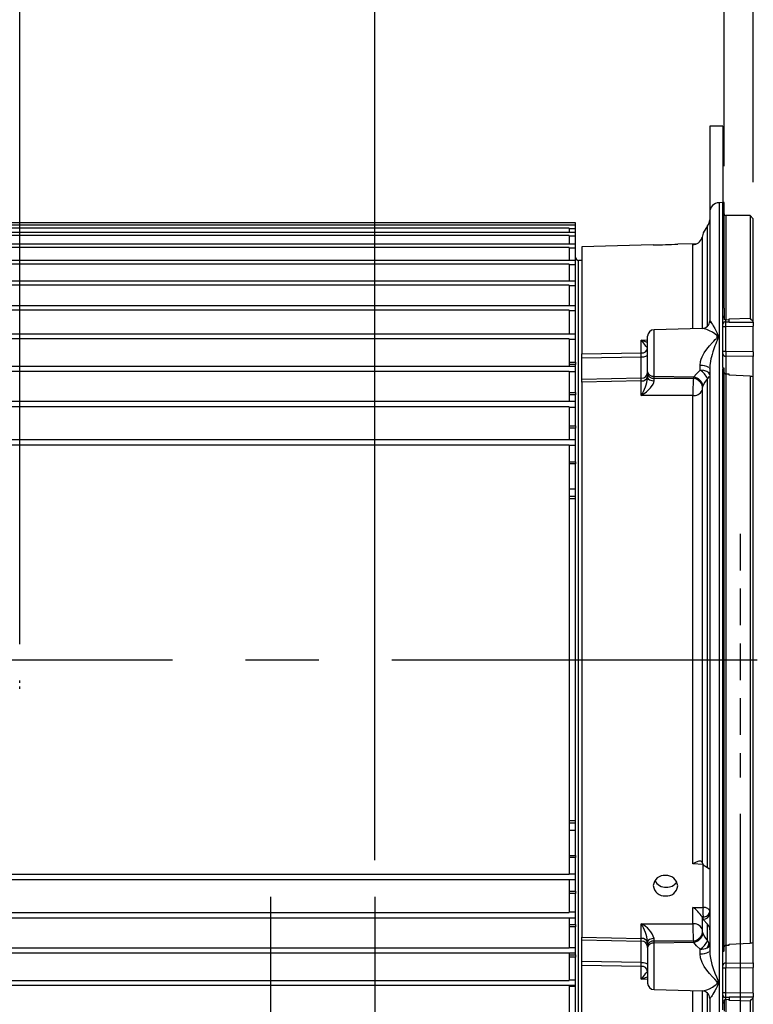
# Model space of a CAD drawing. Header units: inches. Extents: x 0 to 77, y 0 to 59.5.
# Tile 5 of 21: x 18.6 to 25.6, y 17.5 to 27. Entities that reach past the tile are written whole.
import ezdxf

# ---------------------------------------------------------------- set-up
doc = ezdxf.new("R2010")
doc.units = ezdxf.units.IN
doc.header["$LTSCALE"] = 7
doc.header["$MEASUREMENT"] = 0
doc.linetypes.add('CENTERX2', pattern=[0.8, 0.5, -0.1, 0.1, -0.1])
doc.linetypes.add('HIDDEN', pattern=[0.075, 0.05, -0.025])
doc.layers.add('CENTER', color=40, linetype='CENTERX2')
doc.layers.add('HIDDEN', color=102, linetype='HIDDEN')
doc.layers.add('DIMENSIONS', color=140, linetype='Continuous', lineweight=25)
doc.styles.add('SLDTEXTSTYLE0', font='TXT', dxfattribs={"width": 0.7})
doc.dimstyles.new('SLDDIMSTYLE1', dxfattribs={"dimtxt": 0.518519, "dimasz": 0.91, "dimexe": 0, "dimexo": 0.0625, "dimgap": 0.12963, "dimtad": 0, "dimtih": 1, "dimtoh": 1, "dimrnd": 1e-09, "dimdsep": 46, "dimtxsty": 'SLDTEXTSTYLE0', "dimsah": 1, "dimcen": 0.09, "dimadec": 0, "dimazin": 2, "dimtfac": 1, "dimtmove": 0, "dimatfit": 0, "dimfxl": 0, "dimfrac": 2, "dimtolj": 1, "dimtzin": 12, "dimarcsym": 0})
doc.dimstyles.new('SLDDIMSTYLE11', dxfattribs={"dimtxt": 0.518519, "dimasz": 0.91, "dimexe": 0, "dimexo": 0.0625, "dimgap": 0.12963, "dimtad": 0, "dimtih": 1, "dimtoh": 1, "dimrnd": 1e-09, "dimzin": 4, "dimdsep": 46, "dimtxsty": 'SLDTEXTSTYLE0', "dimsah": 1, "dimcen": 0.09, "dimadec": 0, "dimazin": 1, "dimtfac": 1, "dimtmove": 0, "dimatfit": 0, "dimfxl": 0, "dimfrac": 2, "dimtolj": 1, "dimtzin": 12, "dimarcsym": 0})
doc.dimstyles.new('SLDDIMSTYLE2', dxfattribs={"dimtxt": 0.518519, "dimasz": 0.91, "dimexe": 0, "dimexo": 0.0625, "dimgap": 0.12963, "dimtad": 0, "dimtih": 1, "dimtoh": 1, "dimrnd": 1e-09, "dimzin": 12, "dimdsep": 46, "dimtxsty": 'SLDTEXTSTYLE0', "dimsah": 1, "dimcen": 0.09, "dimadec": 0, "dimazin": 3, "dimtfac": 1, "dimtofl": 0, "dimtmove": 0, "dimatfit": 3, "dimfxl": 0, "dimfrac": 2, "dimtolj": 1, "dimtzin": 12, "dimarcsym": 0})
doc.dimstyles.new('SLDDIMSTYLE4', dxfattribs={"dimtxt": 0.518519, "dimasz": 0.91, "dimexe": 0, "dimexo": 0.0625, "dimgap": 0.12963, "dimtad": 0, "dimtih": 1, "dimtoh": 1, "dimrnd": 1e-09, "dimzin": 4, "dimdsep": 46, "dimtxsty": 'SLDTEXTSTYLE0', "dimsah": 1, "dimcen": 0.09, "dimadec": 0, "dimazin": 1, "dimtfac": 1, "dimtofl": 0, "dimtmove": 0, "dimatfit": 3, "dimfxl": 0, "dimfrac": 2, "dimtolj": 1, "dimtzin": 12, "dimarcsym": 0})
doc.dimstyles.new('SLDDIMSTYLE5', dxfattribs={"dimtxt": 0.518519, "dimasz": 0.91, "dimexe": 0, "dimexo": 0.0625, "dimgap": 0.12963, "dimtad": 0, "dimtih": 1, "dimtoh": 1, "dimrnd": 1e-09, "dimzin": 12, "dimdsep": 46, "dimtxsty": 'SLDTEXTSTYLE0', "dimsah": 1, "dimcen": 0.09, "dimadec": 0, "dimazin": 3, "dimtfac": 1, "dimtmove": 0, "dimatfit": 0, "dimfxl": 0, "dimfrac": 2, "dimtolj": 1, "dimtzin": 12, "dimarcsym": 0})

# ---------------------------------------------------------------- blocks, each defined once
blk = doc.blocks.new('_D_20')
at = {"layer": 'DIMENSIONS'}
for p, q in [((25.517, 19.3691), (25.517, 10.806)), ((22.017, 14.3507), (22.017, 10.806)), ((22.017, 11.681), (20.267, 11.681)), ((23.4231, 11.68), (23.2489, 11.68)), ((23.2489, 11.68), (23.2489, 10.8554)), ((24.9643, 11.68), (25.1385, 11.68)), ((25.1385, 11.68), (25.1385, 10.8554)), ((25.517, 11.681), (27.267, 11.681)), ((23.2489, 10.8554), (23.4231, 10.8554)), ((25.1385, 10.8554), (24.9643, 10.8554))]:
    blk.add_line(p, q, dxfattribs=at)
for points in [[(22.017, 11.681), (21.107, 11.821), (21.107, 11.541)], [(25.517, 11.681), (26.427, 11.541), (26.427, 11.821)]]:
    blk.add_solid(points, dxfattribs=at)
at = {"layer": 'DIMENSIONS', "char_height": 0.51852, "attachment_point": 1, "style": 'SLDTEXTSTYLE0'}
for s, insert in [('3.50', (23.4231, 12.4645)), ('88.9', (23.4231, 11.5238))]:
    blk.add_mtext(s, dxfattribs=dict(at, insert=insert))
blk = doc.blocks.new('_D_21')
at = {"layer": 'DIMENSIONS'}
for p, q in [((16.49, 24.5953), (16.49, 29.2849)), ((22.017, 18.9257), (22.017, 29.2849)), ((16.49, 28.4099), (18.198, 28.4099)), ((18.901, 28.4088), (18.7268, 28.4088)), ((18.7268, 28.4088), (18.7268, 27.5842)), ((20.8735, 28.4088), (21.0477, 28.4088)), ((21.0477, 28.4088), (21.0477, 27.5842)), ((22.017, 28.4099), (21.5765, 28.4099)), ((18.7268, 27.5842), (18.901, 27.5842)), ((21.0477, 27.5842), (20.8735, 27.5842))]:
    blk.add_line(p, q, dxfattribs=at)
for points in [[(16.49, 28.4099), (17.4, 28.2699), (17.4, 28.5499)], [(22.017, 28.4099), (21.107, 28.5499), (21.107, 28.2699)]]:
    blk.add_solid(points, dxfattribs=at)
at = {"layer": 'DIMENSIONS', "char_height": 0.51852, "attachment_point": 1, "style": 'SLDTEXTSTYLE0'}
for s, insert in [('5.53', (19.1167, 29.1933)), ('140.4', (18.901, 28.2526))]:
    blk.add_mtext(s, dxfattribs=dict(at, insert=insert))
blk = doc.blocks.new('_D_23')
at = {"layer": 'DIMENSIONS'}
for p, q in [((25.961, 25.0957), (31.909, 25.0957)), ((31.034, 25.0957), (31.034, 21.7864)), ((30.0477, 20.8457), (29.8735, 20.8457)), ((29.8735, 20.8457), (29.8735, 20.0211)), ((32.0202, 20.8457), (32.1944, 20.8457)), ((32.1944, 20.8457), (32.1944, 20.0211)), ((29.8735, 20.0211), (30.0477, 20.0211)), ((32.1944, 20.0211), (32.0202, 20.0211)), ((31.034, 16.5957), (31.034, 19.905)), ((25.961, 16.5957), (31.909, 16.5957))]:
    blk.add_line(p, q, dxfattribs=at)
for points in [[(31.034, 25.0957), (30.894, 24.1857), (31.174, 24.1857)], [(31.034, 16.5957), (31.174, 17.5057), (30.894, 17.5057)]]:
    blk.add_solid(points, dxfattribs=at)
at = {"layer": 'DIMENSIONS', "char_height": 0.51852, "attachment_point": 1, "style": 'SLDTEXTSTYLE0'}
for s, insert in [('%%c', (29.7525, 21.6302)), ('8.50', (30.7627, 21.6302)), ('215.9', (30.0477, 20.6895))]:
    blk.add_mtext(s, dxfattribs=dict(at, insert=insert))
blk = doc.blocks.new('_D_24')
at = {"layer": 'DIMENSIONS'}
for p, q in [((28.278, 19.9642), (28.278, 16.8057)), ((11.5427, 19.7604), (11.5427, 7.2774)), ((28.278, 16.3857), (28.278, 7.2774)), ((11.5427, 8.1524), (18.2211, 8.1524)), ((18.9241, 8.1513), (18.7499, 8.1513)), ((18.7499, 8.1513), (18.7499, 7.3267)), ((20.8966, 8.1513), (21.0708, 8.1513)), ((21.0708, 8.1513), (21.0708, 7.3267)), ((28.278, 8.1524), (21.5996, 8.1524)), ((18.7499, 7.3267), (18.9241, 7.3267)), ((21.0708, 7.3267), (20.8966, 7.3267))]:
    blk.add_line(p, q, dxfattribs=at)
for points in [[(11.5427, 8.1524), (12.4527, 8.0124), (12.4527, 8.2924)], [(28.278, 8.1524), (27.368, 8.2924), (27.368, 8.0124)]]:
    blk.add_solid(points, dxfattribs=at)
at = {"layer": 'DIMENSIONS', "char_height": 0.51852, "attachment_point": 1, "style": 'SLDTEXTSTYLE0'}
for s, insert in [('16.74', (18.9241, 8.9358)), ('425.1', (18.9241, 7.9951))]:
    blk.add_mtext(s, dxfattribs=dict(at, insert=insert))
blk = doc.blocks.new('_D_27')
at = {"layer": 'DIMENSIONS'}
for p, q in [((14.365, 20.995), (14.365, 31.8336)), ((18.615, 20.995), (18.615, 31.8336)), ((14.365, 30.9586), (12.615, 30.9586)), ((15.5037, 30.9575), (15.3295, 30.9575)), ((15.3295, 30.9575), (15.3295, 30.1329)), ((17.4762, 30.9575), (17.6504, 30.9575)), ((17.6504, 30.9575), (17.6504, 30.1329)), ((18.615, 30.9586), (20.365, 30.9586)), ((15.3295, 30.1329), (15.5037, 30.1329)), ((17.6504, 30.1329), (17.4762, 30.1329))]:
    blk.add_line(p, q, dxfattribs=at)
for points in [[(14.365, 30.9586), (13.455, 31.0986), (13.455, 30.8186)], [(18.615, 30.9586), (19.525, 30.8186), (19.525, 31.0986)]]:
    blk.add_solid(points, dxfattribs=at)
at = {"layer": 'DIMENSIONS', "char_height": 0.51852, "attachment_point": 1, "style": 'SLDTEXTSTYLE0'}
for s, insert in [('4.25', (15.7194, 31.742)), ('108.0', (15.5037, 30.8013))]:
    blk.add_mtext(s, dxfattribs=dict(at, insert=insert))
blk = doc.blocks.new('_D_28')
at = {"layer": 'DIMENSIONS'}
for p, q in [((13.642, 31.1686), (13.642, 34.5422)), ((25.642, 31.1686), (25.642, 34.5422)), ((13.642, 33.6672), (17.9527, 33.6672)), ((18.6557, 33.6662), (18.4815, 33.6662)), ((18.4815, 33.6662), (18.4815, 32.8416)), ((20.6282, 33.6662), (20.8024, 33.6662)), ((20.8024, 33.6662), (20.8024, 32.8416)), ((25.642, 33.6672), (21.3312, 33.6672)), ((18.4815, 32.8416), (18.6557, 32.8416)), ((20.8024, 32.8416), (20.6282, 32.8416)), ((13.642, 24.4474), (13.642, 30.7486)), ((25.642, 25.4147), (25.642, 30.7486))]:
    blk.add_line(p, q, dxfattribs=at)
for points in [[(13.642, 33.6672), (14.552, 33.5272), (14.552, 33.8072)], [(25.642, 33.6672), (24.732, 33.8072), (24.732, 33.5272)]]:
    blk.add_solid(points, dxfattribs=at)
at = {"layer": 'DIMENSIONS', "char_height": 0.51852, "attachment_point": 1, "style": 'SLDTEXTSTYLE0'}
for s, insert in [('12.00', (18.6557, 34.4507)), ('304.8', (18.6557, 33.51))]:
    blk.add_mtext(s, dxfattribs=dict(at, insert=insert))
blk = doc.blocks.new('_D_29')
at = {"layer": 'DIMENSIONS'}
for p, q in [((26.498, 28.6199), (26.498, 31.8336)), ((28.278, 28.6199), (28.278, 31.8336)), ((26.498, 30.9586), (24.748, 30.9586)), ((28.278, 30.9586), (30.0372, 30.9586)), ((30.7402, 30.9575), (30.566, 30.9575)), ((30.566, 30.9575), (30.566, 30.1329)), ((32.2814, 30.9575), (32.4556, 30.9575)), ((32.4556, 30.9575), (32.4556, 30.1329)), ((30.566, 30.1329), (30.7402, 30.1329)), ((32.4556, 30.1329), (32.2814, 30.1329)), ((26.498, 25.3057), (26.498, 28.1999)), ((28.278, 25.3057), (28.278, 28.1999)), ((26.498, 21.8667), (26.498, 24.8857)), ((28.278, 21.8667), (28.278, 24.8857))]:
    blk.add_line(p, q, dxfattribs=at)
for points in [[(26.498, 30.9586), (25.588, 31.0986), (25.588, 30.8186)], [(28.278, 30.9586), (29.188, 30.8186), (29.188, 31.0986)]]:
    blk.add_solid(points, dxfattribs=at)
at = {"layer": 'DIMENSIONS', "char_height": 0.51852, "attachment_point": 1, "style": 'SLDTEXTSTYLE0'}
for s, insert in [('1.78', (30.7402, 31.742)), ('45.2', (30.7402, 30.8013))]:
    blk.add_mtext(s, dxfattribs=dict(at, insert=insert))
blk = doc.blocks.new('_D_30')
at = {"layer": 'DIMENSIONS'}
for p, q in [((25.362, 25.5704), (25.362, 29.2849)), ((25.642, 25.4147), (25.642, 29.2849)), ((25.362, 28.4099), (23.612, 28.4099)), ((25.642, 28.4099), (28.6265, 28.4099)), ((29.3295, 28.4088), (29.1553, 28.4088)), ((29.1553, 28.4088), (29.1553, 27.5842)), ((30.4393, 28.4088), (30.6135, 28.4088)), ((30.6135, 28.4088), (30.6135, 27.5842)), ((29.1553, 27.5842), (29.3295, 27.5842)), ((30.6135, 27.5842), (30.4393, 27.5842))]:
    blk.add_line(p, q, dxfattribs=at)
for points in [[(25.362, 28.4099), (24.452, 28.5499), (24.452, 28.2699)], [(25.642, 28.4099), (26.552, 28.2699), (26.552, 28.5499)]]:
    blk.add_solid(points, dxfattribs=at)
at = {"layer": 'DIMENSIONS', "char_height": 0.51852, "attachment_point": 1, "style": 'SLDTEXTSTYLE0'}
for s, insert in [('0.28', (29.1138, 29.1933)), ('7.1', (29.3295, 28.2526))]:
    blk.add_mtext(s, dxfattribs=dict(at, insert=insert))
blk = doc.blocks.new('_D_31')
at = {"layer": 'DIMENSIONS'}
for p, q in [((25.642, 31.1686), (25.642, 34.5422)), ((28.278, 28.6199), (28.278, 34.5422)), ((25.642, 33.6672), (23.892, 33.6672)), ((26.1894, 33.6662), (26.0152, 33.6662)), ((26.0152, 33.6662), (26.0152, 32.8416)), ((27.7306, 33.6662), (27.9048, 33.6662)), ((27.9048, 33.6662), (27.9048, 32.8416)), ((28.278, 33.6672), (30.028, 33.6672)), ((26.0152, 32.8416), (26.1894, 32.8416)), ((27.9048, 32.8416), (27.7306, 32.8416)), ((25.642, 25.4147), (25.642, 30.7486)), ((28.278, 25.3057), (28.278, 28.1999)), ((28.278, 21.8667), (28.278, 24.8857))]:
    blk.add_line(p, q, dxfattribs=at)
for points in [[(25.642, 33.6672), (24.732, 33.8072), (24.732, 33.5272)], [(28.278, 33.6672), (29.188, 33.5272), (29.188, 33.8072)]]:
    blk.add_solid(points, dxfattribs=at)
at = {"layer": 'DIMENSIONS', "char_height": 0.51852, "attachment_point": 1, "style": 'SLDTEXTSTYLE0'}
for s, insert in [('2.64', (26.1894, 34.4507)), ('67.0', (26.1894, 33.51))]:
    blk.add_mtext(s, dxfattribs=dict(at, insert=insert))

msp = doc.modelspace()

# ---------------------------------------------------------------- linework, layer by layer
for p, q in [((25.348967, 25.950695), (25.223967, 25.950695)), ((25.223967, 25.950695), (25.223967, 25.089319)), ((25.348967, 25.950695), (25.348967, 25.220695)), ((25.348967, 25.220695), (25.315506, 25.219819)), ((25.315506, 25.219819), (25.315506, 16.471571)), ((25.362048, 25.220352), (25.348967, 25.220695)), ((25.348967, 24.232223), (25.348967, 25.220695)), ((25.361967, 24.232201), (25.361967, 25.220355)), ((25.223967, 25.125615), (25.223967, 24.093505)), ((25.610967, 25.095695), (25.377967, 25.095695)), ((25.377967, 25.095695), (25.377967, 24.09953)), ((25.641967, 25.064695), (25.610967, 25.095695)), ((25.610967, 25.095695), (25.610967, 24.115565)), ((23.937967, 25.025871), (15.384967, 25.025871)), ((23.937967, 25.003142), (15.384967, 25.003142)), ((23.877603, 24.977134), (15.384967, 24.977134)), ((23.877603, 24.977134), (23.877603, 24.935202)), ((23.937967, 25.003142), (23.937967, 25.025871)), ((23.937967, 24.970924), (23.937967, 25.003142)), ((25.202653, 24.998665), (25.162654, 24.930568)), ((25.202653, 24.040206), (25.202653, 24.998665)), ((25.641967, 24.08272), (25.641967, 25.064695)), ((23.937967, 24.935202), (15.384967, 24.935202)), ((23.877603, 24.905968), (15.384967, 24.905968)), ((23.937967, 24.970924), (23.877603, 24.970924)), ((23.877603, 24.905968), (23.877603, 24.822796)), ((23.937967, 24.899753), (23.877603, 24.899753)), ((23.937967, 24.935202), (23.937967, 24.970924)), ((23.937967, 24.899753), (23.937967, 24.935202)), ((23.937967, 24.822796), (23.937967, 24.899753)), ((25.149515, 24.884084), (25.15087, 24.889892)), ((25.161451, 24.927368), (25.15087, 24.889892)), ((25.15087, 24.889892), (25.15087, 24.016338)), ((25.162654, 24.930568), (25.161451, 24.927368)), ((23.937967, 24.822796), (15.384967, 24.822796)), ((23.877603, 24.790318), (15.384967, 24.790318)), ((23.877603, 24.790318), (23.877603, 24.667156)), ((23.937967, 24.784164), (23.937967, 24.822796)), ((24.683967, 24.81658), (24.000883, 24.798693)), ((24.000967, 24.798695), (24.000967, 23.773762)), ((24.683769, 24.820342), (24.683967, 24.81658)), ((24.917967, 24.822708), (24.917956, 24.822905)), ((25.100183, 24.827479), (24.917967, 24.822708)), ((25.061174, 24.013347), (25.061174, 24.818767)), ((23.937967, 24.784164), (23.877603, 24.784164)), ((23.937967, 24.667156), (23.937967, 24.784164)), ((23.937967, 24.667156), (15.384967, 24.667156)), ((23.877603, 24.631449), (15.384967, 24.631449)), ((23.877603, 24.631449), (23.877603, 24.469987)), ((23.937967, 24.625426), (23.877603, 24.625426)), ((23.937967, 24.625426), (23.937967, 24.667156)), ((23.937967, 24.469987), (23.937967, 24.625426)), ((24.000967, 24.665695), (23.968967, 24.665695)), ((23.968967, 17.025695), (23.968967, 24.665695)), ((23.937967, 24.469987), (15.384967, 24.469987)), ((23.877603, 24.431103), (15.384967, 24.431103)), ((23.877603, 24.431103), (23.877603, 24.233449)), ((23.937967, 24.425275), (23.877603, 24.425275)), ((23.937967, 24.425275), (23.937967, 24.469987)), ((23.937967, 24.233449), (23.937967, 24.425275)), ((23.937967, 24.233449), (15.384967, 24.233449)), ((23.937967, 24.185906), (23.937967, 24.233449)), ((25.361967, 24.232201), (25.348967, 24.232223)), ((25.361967, 24.211424), (25.361967, 24.232201)), ((23.877603, 24.191475), (15.384967, 24.191475)), ((23.877603, 24.191475), (23.877603, 23.960134)), ((23.937967, 24.185906), (23.877603, 24.185906)), ((23.937967, 23.960134), (23.937967, 24.185906)), ((25.223967, 24.189695), (25.223967, 24.107107)), ((25.348967, 23.65714), (25.348967, 24.197769)), ((25.361967, 24.211424), (25.361967, 24.134782)), ((25.361967, 24.134781), (25.361967, 24.107204)), ((25.223967, 24.107107), (25.223967, 24.070546)), ((25.348967, 24.035133), (25.379155, 24.035133)), ((25.377967, 24.09953), (25.379155, 24.099565)), ((25.379155, 24.099565), (25.411967, 24.10012)), ((25.379155, 24.079666), (25.379155, 24.099565)), ((25.379155, 24.079666), (25.411966, 24.079946)), ((25.379155, 24.035133), (25.641967, 24.037984)), ((25.379155, 23.796372), (25.379155, 24.035133)), ((25.411966, 24.079946), (25.411967, 24.074768)), ((25.411967, 24.109499), (25.610967, 24.115565)), ((25.411967, 24.10012), (25.411967, 24.109499)), ((25.411977, 24.079946), (25.411967, 24.10012)), ((25.411967, 24.074768), (25.641967, 24.075615)), ((25.641967, 24.075615), (25.641967, 24.08272)), ((25.641967, 24.075615), (25.641967, 24.037984)), ((25.641967, 23.793383), (25.641967, 24.037984)), ((23.937967, 23.960134), (15.384967, 23.960134)), ((23.937967, 23.909941), (23.937967, 23.960134)), ((24.629967, 23.601661), (24.629967, 23.940666)), ((25.151592, 24.015715), (24.691317, 24.003662)), ((24.691317, 23.55831), (24.691317, 24.003662)), ((23.877603, 23.915189), (15.384967, 23.915189)), ((23.877603, 23.915189), (23.877603, 23.649722)), ((23.937967, 23.909941), (23.877603, 23.909941)), ((23.937967, 23.692503), (23.937967, 23.909941)), ((24.568616, 23.903589), (24.629967, 23.905705)), ((24.568616, 23.782172), (24.568616, 23.903589)), ((24.000967, 23.773762), (24.568616, 23.782172)), ((24.000967, 23.735642), (24.000967, 23.773762)), ((25.379155, 23.796372), (25.348967, 23.796372)), ((25.641967, 23.793383), (25.379155, 23.796372)), ((25.641967, 23.747347), (25.379155, 23.750368)), ((25.379155, 23.750368), (25.379155, 23.580266)), ((25.641967, 23.793383), (25.641967, 23.747347)), ((23.877603, 23.692503), (23.937967, 23.692503)), ((23.937967, 23.670888), (23.877603, 23.670888)), ((23.937967, 23.692503), (23.937967, 23.670888)), ((23.937967, 23.653036), (23.937967, 23.670888)), ((24.000967, 23.735642), (24.568616, 23.743341)), ((24.000967, 23.526782), (24.000967, 23.735642)), ((24.568616, 23.539833), (24.568616, 23.743341)), ((25.132427, 23.617279), (25.132427, 23.660517)), ((25.641967, 23.554483), (25.641967, 23.747347)), ((23.937967, 23.653036), (15.384967, 23.653036)), ((23.877603, 23.605273), (15.384967, 23.605273)), ((23.877603, 23.605273), (23.877603, 23.313512)), ((23.937967, 23.600404), (23.877603, 23.600404)), ((23.937967, 23.600404), (23.937967, 23.653036)), ((23.937967, 23.402075), (23.937967, 23.600404)), ((24.629967, 23.601661), (24.629967, 23.583027)), ((24.629967, 23.583026), (24.629967, 23.544545)), ((25.223967, 23.63343), (25.22073, 23.638202)), ((25.223967, 23.63343), (25.223967, 18.05796)), ((25.348967, 18.075848), (25.348967, 23.615542)), ((25.348967, 23.615542), (25.361967, 23.615031)), ((25.361967, 23.615031), (25.361967, 23.63159)), ((25.361967, 20.845695), (25.361967, 23.615031)), ((25.377967, 23.57975), (25.377967, 18.11164)), ((25.379155, 23.579708), (25.377967, 23.57975)), ((25.411967, 23.579048), (25.379155, 23.579708)), ((25.411967, 23.567842), (25.411967, 23.579048)), ((25.610967, 23.560552), (25.411967, 23.567842)), ((24.568616, 23.539833), (24.000967, 23.526782)), ((24.000967, 23.501374), (24.000967, 23.526782)), ((24.568616, 23.514225), (24.000967, 23.501374)), ((24.000967, 23.501374), (24.000967, 18.190016)), ((24.568616, 23.37418), (24.568616, 23.514225)), ((24.630945, 23.539936), (24.62941, 23.534476)), ((24.691003, 23.514087), (24.691317, 23.539674)), ((24.691317, 23.55831), (25.073215, 23.551426)), ((24.691317, 23.539675), (24.691317, 23.55831)), ((24.691317, 23.539675), (25.06788, 23.539214)), ((25.06788, 23.539214), (25.073215, 23.551426)), ((25.159621, 23.467097), (25.155743, 23.457849)), ((25.218478, 23.554987), (25.202653, 23.536926)), ((25.202653, 18.85502), (25.202653, 23.536926)), ((25.610967, 23.560552), (25.610967, 18.130838)), ((25.641967, 18.139843), (25.641967, 23.551547)), ((23.877603, 23.402075), (23.937967, 23.402075)), ((23.937967, 23.380405), (23.877603, 23.380405)), ((23.937967, 23.402075), (23.937967, 23.380405)), ((23.937967, 23.31552), (23.937967, 23.380405)), ((25.061174, 23.373848), (24.568616, 23.37418)), ((25.061174, 18.890092), (25.061174, 23.373848)), ((25.15087, 23.421761), (25.15087, 18.905506)), ((23.937967, 23.31552), (15.384967, 23.31552)), ((23.937967, 23.260685), (23.937967, 23.31552)), ((23.877603, 23.265123), (15.384967, 23.265123)), ((23.877603, 23.265123), (23.877603, 22.950264)), ((23.937967, 23.260685), (23.877603, 23.260685)), ((23.937967, 23.083639), (23.937967, 23.260685)), ((23.877603, 23.083639), (23.937967, 23.083639)), ((23.937967, 23.062151), (23.877603, 23.062151)), ((23.937967, 23.083639), (23.937967, 23.062151)), ((23.937967, 22.951283), (23.937967, 23.062151)), ((23.937967, 22.951283), (15.384967, 22.951283)), ((23.937967, 22.894507), (23.937967, 22.951283)), ((23.877603, 22.898465), (15.384967, 22.898465)), ((23.877603, 22.898465), (23.877603, 18.792925)), ((23.937967, 22.894507), (23.877603, 22.894507)), ((23.937967, 22.740684), (23.937967, 22.894507)), ((23.877603, 22.740684), (23.937967, 22.740684)), ((23.937967, 22.719614), (23.877603, 22.719614)), ((23.937967, 22.740684), (23.937967, 22.719614)), ((23.937967, 22.479784), (23.937967, 22.719614)), ((23.877603, 22.479784), (23.937967, 22.479784)), ((23.937967, 22.407695), (23.937967, 22.479784)), ((23.937967, 22.407695), (23.877603, 22.407695)), ((23.937967, 22.385085), (23.877603, 22.385085)), ((23.937967, 22.385085), (23.937967, 22.407695)), ((23.937967, 19.3053), (23.937967, 22.385085)), ((25.361967, 18.076359), (25.361967, 20.845695)), ((18.614967, 20.623502), (18.614967, 20.645037)), ((18.614967, 20.566008), (18.614967, 20.587543)), ((23.877603, 19.3053), (23.937967, 19.3053)), ((23.877603, 19.282695), (23.937967, 19.282695)), ((23.937967, 19.282695), (23.937967, 19.3053)), ((23.937967, 19.210637), (23.937967, 19.282695)), ((23.937967, 19.210637), (23.877603, 19.210637)), ((23.937967, 18.971776), (23.937967, 19.210637)), ((23.877603, 18.971776), (23.937967, 18.971776)), ((23.937967, 18.950706), (23.877603, 18.950706)), ((23.937967, 18.971776), (23.937967, 18.950706)), ((23.937967, 18.796883), (23.937967, 18.950706)), ((25.162616, 18.886363), (25.061174, 18.890092)), ((25.15087, 18.905506), (25.149519, 18.90869)), ((25.15087, 18.905506), (25.161439, 18.884879)), ((25.161439, 18.884879), (25.162654, 18.883128)), ((25.162616, 18.475031), (25.162616, 18.886363)), ((25.162654, 18.883128), (25.202653, 18.85502)), ((18.231948, 18.792925), (23.877603, 18.792925)), ((23.877603, 18.796883), (23.937967, 18.796883)), ((23.937967, 18.740107), (23.937967, 18.796883)), ((18.195797, 18.740107), (23.937967, 18.740107)), ((23.877603, 18.741126), (23.877603, 18.426267)), ((23.937967, 18.629239), (23.937967, 18.740107)), ((23.877603, 18.629239), (23.937967, 18.629239)), ((23.937967, 18.607751), (23.877603, 18.607751)), ((23.937967, 18.629239), (23.937967, 18.607751)), ((23.937967, 18.430705), (23.937967, 18.607751)), ((25.061174, 18.474378), (25.162616, 18.475031)), ((25.061174, 18.317542), (25.061174, 18.474378)), ((15.384967, 18.426267), (23.877603, 18.426267)), ((23.877603, 18.430705), (23.937967, 18.430705)), ((23.877603, 18.377878), (23.877603, 18.086117)), ((23.937967, 18.37587), (23.937967, 18.430705)), ((25.162616, 18.384732), (25.149515, 18.384643)), ((25.149515, 18.384643), (25.15087, 18.38151)), ((25.15087, 18.38151), (25.15087, 18.26963)), ((25.161451, 18.361331), (25.15087, 18.38151)), ((25.161735, 18.387374), (25.162616, 18.384732)), ((25.162616, 18.361357), (25.162616, 18.384732)), ((15.384967, 18.37587), (23.937967, 18.37587)), ((23.877603, 18.310985), (23.937967, 18.310985)), ((23.937967, 18.289315), (23.877603, 18.289315)), ((23.937967, 18.310985), (23.937967, 18.37587)), ((23.937967, 18.310985), (23.937967, 18.289315)), ((23.937967, 18.090986), (23.937967, 18.289315)), ((24.568616, 18.31721), (25.061174, 18.317542)), ((24.568616, 18.177165), (24.568616, 18.31721)), ((25.162616, 18.361357), (25.161451, 18.361331)), ((25.162639, 18.359603), (25.161451, 18.361331)), ((25.162639, 18.359603), (25.162616, 18.361357)), ((25.202653, 18.313925), (25.162639, 18.359604)), ((25.202653, 18.154464), (25.202653, 18.313925)), ((24.000967, 18.190016), (24.568616, 18.177165)), ((24.000967, 18.164608), (24.000967, 18.190016)), ((25.155743, 18.233541), (25.159621, 18.224293)), ((24.000967, 18.164608), (24.568616, 18.151556)), ((24.000967, 17.955748), (24.000967, 18.164608)), ((24.568616, 17.948049), (24.568616, 18.151556)), ((24.62941, 18.156915), (24.630945, 18.151454)), ((24.629967, 18.146845), (24.629967, 18.108364)), ((24.629967, 18.108364), (24.629967, 18.089729)), ((24.691317, 18.151716), (24.691003, 18.177303)), ((25.06788, 18.152176), (24.691317, 18.151715)), ((24.691317, 18.13308), (24.691317, 18.151715)), ((25.073215, 18.139964), (24.691317, 18.13308)), ((24.691317, 17.687728), (24.691317, 18.13308)), ((25.073215, 18.139964), (25.06788, 18.152176)), ((25.218478, 18.136404), (25.202653, 18.154464)), ((25.377967, 18.11164), (25.379155, 18.111682)), ((25.379155, 18.111682), (25.411967, 18.112342)), ((25.379155, 18.111129), (25.379155, 17.941022)), ((25.411967, 18.123548), (25.610967, 18.130838)), ((25.411967, 18.112342), (25.411967, 18.123548)), ((25.641967, 17.944043), (25.641967, 18.136907)), ((15.384967, 18.086117), (23.877603, 18.086117)), ((15.384967, 18.038354), (23.937967, 18.038354)), ((23.877603, 18.090986), (23.937967, 18.090986)), ((23.877603, 18.041668), (23.877603, 17.776201)), ((23.877603, 18.020502), (23.937967, 18.020502)), ((23.937967, 18.038354), (23.937967, 18.090986)), ((23.937967, 18.020502), (23.937967, 18.038354)), ((23.937967, 18.020502), (23.937967, 17.998887)), ((24.629967, 18.089729), (24.629967, 17.750724)), ((25.132427, 18.030873), (25.132427, 18.074111)), ((25.220713, 18.053163), (25.223967, 18.05796)), ((25.223967, 18.05796), (25.220716, 18.053167)), ((25.348967, 18.075848), (25.361967, 18.076359)), ((25.348967, 17.493621), (25.348967, 18.03425)), ((25.361967, 18.0598), (25.361967, 18.076359)), ((23.937967, 17.998887), (23.877603, 17.998887)), ((23.937967, 17.781449), (23.937967, 17.998887)), ((24.568616, 17.948049), (24.000967, 17.955748)), ((24.000967, 17.917628), (24.000967, 17.955748)), ((24.568616, 17.909218), (24.000967, 17.917628)), ((24.000967, 16.901269), (24.000967, 17.917628)), ((24.568616, 17.787801), (24.568616, 17.909218)), ((25.379155, 17.941022), (25.641967, 17.944043)), ((25.641967, 17.944043), (25.641967, 17.898007)), ((25.348967, 17.895018), (25.379155, 17.895018)), ((25.379155, 17.895018), (25.641967, 17.898007)), ((25.379155, 17.656257), (25.379155, 17.895018)), ((25.641967, 17.653406), (25.641967, 17.898007)), ((15.384967, 17.776201), (23.877603, 17.776201)), ((15.384967, 17.731256), (23.937967, 17.731256)), ((23.877603, 17.781449), (23.937967, 17.781449)), ((23.877603, 17.731256), (23.877603, 17.412034)), ((23.937967, 17.731256), (23.937967, 17.781449)), ((23.937967, 17.717077), (23.937967, 17.731256)), ((24.629967, 17.785685), (24.568616, 17.787801)), ((23.937967, 17.717077), (23.877603, 17.717077)), ((23.937967, 17.146195), (23.937967, 17.717077)), ((24.691317, 17.687728), (25.151449, 17.675679)), ((25.061174, 16.864933), (25.061174, 17.678043)), ((25.15087, 17.675694), (25.15087, 16.789491)), ((25.202653, 16.680238), (25.202653, 17.652037)), ((25.379155, 17.656257), (25.348967, 17.656257)), ((25.641967, 17.653406), (25.379155, 17.656257)), ((25.641967, 17.653406), (25.641967, 17.615775)), ((25.223967, 17.597885), (25.223967, 16.565561)), ((25.361967, 17.584187), (25.361967, 17.556584)), ((25.361967, 17.556583), (25.361967, 17.479966)), ((25.379155, 17.591825), (25.377967, 17.59186)), ((25.377967, 17.59186), (25.377967, 16.595695)), ((25.379155, 17.591825), (25.379155, 17.611724)), ((25.411969, 17.611599), (25.379155, 17.611724)), ((25.411967, 17.59127), (25.379155, 17.591825)), ((25.411967, 17.616622), (25.411969, 17.6116)), ((25.641967, 17.615775), (25.411967, 17.616622)), ((25.411969, 17.6116), (25.411967, 17.59127)), ((25.411967, 17.581891), (25.411967, 17.59127)), ((25.610967, 17.575825), (25.411967, 17.581891)), ((25.610967, 17.575825), (25.610967, 16.595695)), ((25.641967, 17.60867), (25.641967, 17.615775)), ((25.641967, 16.626695), (25.641967, 17.60867))]:
    msp.add_line(p, q)
at = {"flags": 128}
for points in [[(25.348967, 24.232223), (25.355954, 24.222733), (25.361967, 24.211424)], [(25.223967, 24.093505), (25.225792, 24.090068), (25.227551, 24.087497)], [(25.227551, 24.087497), (25.231313, 24.081997), (25.241173, 24.067448), (25.249904, 24.054026), (25.258553, 24.040168), (25.272452, 24.016537), (25.293395, 23.977018), (25.305679, 23.941517), (25.30349, 23.923138), (25.296152, 23.902218), (25.290155, 23.887027), (25.282995, 23.869044), (25.274834, 23.848049), (25.264404, 23.819684), (25.255049, 23.792161), (25.246865, 23.765653), (25.241021, 23.74463), (25.235955, 23.724144), (25.231723, 23.704261), (25.228288, 23.681394)], [(25.377967, 24.09953), (25.374864, 24.099513), (25.371751, 24.099748), (25.36656, 24.100995), (25.36314, 24.103454), (25.362239, 24.105248), (25.361967, 24.107204)], [(25.379155, 24.035133), (25.379087, 24.059232), (25.379155, 24.079666)], [(25.641967, 24.08272), (25.625197, 24.098859), (25.610967, 24.115565)], [(25.132427, 23.660517), (25.137463, 23.699567), (25.143764, 23.720672), (25.152587, 23.742721), (25.172697, 23.781006), (25.196474, 23.816858), (25.2226, 23.850234), (25.25005, 23.881175), (25.263908, 23.895775), (25.277465, 23.909868), (25.284599, 23.917583), (25.289718, 23.923656), (25.294302, 23.930601), (25.296151, 23.93761), (25.294289, 23.944304), (25.274736, 23.963356), (25.250042, 23.979781), (25.222591, 23.99471), (25.196467, 24.005983), (25.171284, 24.013505), (25.152584, 24.015726), (25.151552, 24.015497)], [(24.568616, 23.903589), (24.607228, 23.853632), (24.622713, 23.839688), (24.62791, 23.837436), (24.629967, 23.839677)], [(24.629967, 23.882731), (24.619818, 23.884365), (24.568616, 23.903589)], [(24.568616, 23.743341), (24.568669, 23.764365), (24.568616, 23.782171)], [(24.568616, 23.743341), (24.592214, 23.745059), (24.612094, 23.749555), (24.625327, 23.756167), (24.629967, 23.763921)], [(25.228288, 23.681394), (25.225518, 23.662955), (25.223967, 23.63343)], [(25.073215, 23.551426), (25.096909, 23.582347), (25.132427, 23.617279)], [(25.223967, 23.575436), (25.217045, 23.591201), (25.197299, 23.604644), (25.167637, 23.613786), (25.132427, 23.617279)], [(25.361967, 23.63159), (25.355954, 23.624633), (25.348967, 23.615542)], [(24.568616, 23.514224), (24.568669, 23.529472), (24.568616, 23.539833)], [(24.568616, 23.37418), (24.619818, 23.410708), (24.658063, 23.447535), (24.682499, 23.482967), (24.688833, 23.499309), (24.691003, 23.514087)], [(24.629966, 23.544545), (24.634239, 23.533514), (24.647748, 23.523327), (24.668376, 23.51649), (24.691003, 23.514087)], [(25.202653, 23.536926), (25.178146, 23.501441), (25.159621, 23.467097)], [(25.610967, 23.560552), (25.625197, 23.558382), (25.641967, 23.551547)], [(25.149519, 18.90869), (25.145272, 18.914476), (25.138993, 18.918148), (25.119876, 18.918433), (25.093148, 18.908758), (25.061174, 18.890092)], [(25.202653, 18.85502), (25.214387, 18.847576), (25.220862, 18.843498), (25.223471, 18.844246), (25.223967, 18.849867)], [(25.159621, 18.224293), (25.178146, 18.189949), (25.202653, 18.154464)], [(24.568616, 18.151556), (24.568669, 18.161918), (24.568616, 18.177166)], [(24.691003, 18.177303), (24.668376, 18.1749), (24.647748, 18.168063), (24.634239, 18.157876), (24.629966, 18.146845)], [(25.132427, 18.074111), (25.097947, 18.107832), (25.073215, 18.139964)], [(25.199708, 18.087889), (25.213654, 18.111926), (25.218478, 18.136403)], [(25.199708, 18.087889), (25.217693, 18.100918), (25.223967, 18.115955)], [(25.641967, 18.139843), (25.625197, 18.133008), (25.610967, 18.130838)], [(25.151428, 17.67578), (25.152588, 17.675664), (25.172698, 17.6782), (25.196474, 17.68541), (25.222598, 17.696683), (25.250048, 17.711613), (25.263905, 17.720395), (25.277461, 17.730106), (25.284603, 17.736012), (25.289716, 17.740983), (25.2943, 17.747089), (25.296146, 17.75379), (25.294296, 17.760792), (25.272089, 17.787128), (25.250045, 17.81022), (25.222595, 17.84116), (25.196471, 17.874535), (25.172695, 17.910386), (25.152586, 17.94867), (25.137463, 17.991821), (25.132427, 18.030873)], [(25.223967, 18.05796), (25.225802, 18.025677), (25.228923, 18.005088)], [(25.228923, 18.005088), (25.231362, 17.988994), (25.245771, 17.929515), (25.258573, 17.888565), (25.273587, 17.846631), (25.288468, 17.808646), (25.300792, 17.776603), (25.305794, 17.752606), (25.302327, 17.735299), (25.294786, 17.717299), (25.285949, 17.699527), (25.27371, 17.67707), (25.263454, 17.659395), (25.254286, 17.644345), (25.246287, 17.63175), (25.240599, 17.6231), (25.235659, 17.615773), (25.231525, 17.609705), (25.227667, 17.60405)], [(25.348967, 18.075848), (25.355954, 18.066758), (25.361967, 18.0598)], [(24.568616, 17.948049), (24.591348, 17.946452), (24.602326, 17.944508), (24.612094, 17.941835), (24.620016, 17.938574), (24.625676, 17.934937), (24.629967, 17.927469)], [(24.568616, 17.909219), (24.568669, 17.927025), (24.568616, 17.948049)], [(24.629967, 17.851713), (24.628129, 17.853942), (24.622713, 17.851702), (24.607228, 17.837758), (24.568616, 17.787801)], [(24.568616, 17.787801), (24.619818, 17.807025), (24.629967, 17.808659)], [(25.379155, 17.611724), (25.379087, 17.632148), (25.379155, 17.656257)], [(25.227667, 17.60405), (25.225486, 17.600854), (25.223967, 17.597885)], [(25.361967, 17.584187), (25.362222, 17.58609), (25.363049, 17.587815), (25.365093, 17.589661), (25.366386, 17.590322), (25.371646, 17.591629), (25.374812, 17.591875), (25.377967, 17.59186)], [(25.610967, 17.575825), (25.625197, 17.592532), (25.641967, 17.60867)]]:
    msp.add_lwpolyline(points, dxfattribs=at)
for centre, radius, start, end in [((25.317967, 25.125851), 0.094, 91.5000236, 180), ((25.377967, 25.111695), 0.016, 180, 270), ((25.132595, 25.057339), 0.091382, 320.0536043, 359.1345758), ((25.064459, 24.906723), 0.088017, 267.8615266, 345.0958897), ((24.696913, 28.793292), 3.976733, 269.8134717, 273.1865283), ((23.968967, 24.696695), 0.031, 180, 270), ((25.270807, 24.214996), 0.080036, 347.5702841, 12.4297159), ((25.369787, 24.115427), 0.020877, 112.00347, 175.761094), ((25.149729, 24.091761), 0.07607, 271.2059096, 357.0904752), ((25.375852, 24.052464), 0.027401, 83.077515, 168.8716821), ((24.692967, 23.940684), 0.063, 91.5000107, 180), ((24.574529, 23.83807), 0.05621, 263.9611779, 350.489401), ((25.376128, 23.77778), 0.027578, 189.9700214, 276.3007739), ((28.988176, 23.77337), 3.609094, 179.6348275, 180.3651701), ((25.142013, 23.488056), 0.172728, 64.2531887, 93.1812914), ((25.27198, 23.636341), 0.079747, 344.8817381, 15.1182619), ((24.568752, 23.601072), 0.061239, 269.8726513, 358.3933126), ((24.684167, 23.613278), 0.055431, 192.097127, 277.4116052), ((24.684167, 23.594643), 0.055431, 192.0971967, 277.4118947), ((25.031365, 23.458092), 0.188558, 24.7140552, 57.5901348), ((25.362105, 23.668422), 0.029165, 246.4918764, 270.6051803), ((25.379338, 23.597148), 0.017452, 185.4807348, 265.4911406), ((24.576128, 23.568954), 0.055243, 262.1843342, 347.0529229), ((24.241681, 23.588143), 0.390726, 326.7971908, 353.5934626), ((28.824489, 23.304057), 3.763963, 176.4180894, 178.9375176), ((25.053489, 23.435548), 0.104658, 12.3035256, 82.096605), ((25.052972, 23.444253), 0.109068, 12.0898014, 79.3036828), ((25.06985, 23.465522), 0.092083, 264.5938707, 331.6254165), ((25.265505, 23.424654), 0.114671, 163.1730173, 181.4459501), ((24.791133, 18.673238), 0.10761, 84.7085349, 174.7972113), ((24.807501, 18.669659), 0.110917, 5.1724509, 93.3308705), ((24.792525, 18.692806), 0.109001, 185.163646, 274.4893194), ((24.800581, 18.777693), 0.11, 204.3326288, 274.4566555), ((24.812337, 18.689639), 0.1061, 263.8970125, 354.6026896), ((24.816238, 18.779923), 0.112123, 266.3643465, 325.6087776), ((24.925135, 18.2521), 0.260603, 30.5707319, 58.5323743), ((25.436216, 18.42845), 0.277537, 170.3380055, 188.5111987), ((25.163053, 18.387544), 0.087488, 60.5309628, 90.2866306), ((25.166927, 18.441765), 0.057195, 265.6770298, 355.7745608), ((25.165845, 18.419645), 0.058378, 266.8284872, 354.6235129), ((25.191756, 18.434732), 0.032334, 5.0009148, 63.6770883), ((24.240568, 18.102847), 0.391876, 6.4466042, 33.1627458), ((24.48124, 18.117292), 0.218178, 15.9653538, 66.3920123), ((25.06985, 18.225869), 0.092083, 28.3745447, 95.4060826), ((28.824721, 18.387343), 3.764194, 181.0625585, 183.5818322), ((25.16362, 18.267267), 0.060833, 352.7558285, 50.0852526), ((25.053489, 18.255842), 0.104658, 277.9033918, 347.6964707), ((25.052972, 18.247137), 0.109068, 280.6963305, 347.9102026), ((25.259141, 18.265877), 0.108336, 178.0147723, 197.3662571), ((24.576128, 18.122436), 0.055243, 12.9470838, 97.8156801), ((24.568752, 18.090318), 0.061238, 1.6068761, 90.1277544), ((24.684167, 18.096747), 0.055431, 82.58813, 167.9027341), ((24.684167, 18.078112), 0.055431, 82.5883948, 167.9028731), ((25.031365, 18.233298), 0.188559, 302.4100322, 335.2860554), ((25.379418, 18.094162), 0.017539, 94.7463308, 174.2770283), ((25.134331, 18.235969), 0.16187, 269.3259847, 293.8212858), ((25.142013, 18.203335), 0.172728, 266.8187379, 295.7468158), ((25.234597, 18.055049), 0.116245, 349.6928806, 10.3071194), ((25.362133, 18.022746), 0.029384, 89.4856555, 113.3780192), ((24.574529, 17.85332), 0.05621, 9.5106016, 96.0388248), ((25.376128, 17.91361), 0.027578, 83.6992262, 170.0299787), ((28.98817, 17.91802), 3.609088, 179.6348293, 180.365173), ((24.692967, 17.750707), 0.063, 180, 268.4999893), ((25.149752, 17.59966), 0.076039, 2.986361, 88.8107896), ((25.375853, 17.638926), 0.027401, 191.1283635, 276.9221524), ((25.369834, 17.575974), 0.020925, 184.2572375, 247.9169197)]:
    msp.add_arc(centre, radius, start, end)
at = {"layer": 'CENTER'}
for p, q in [((10.978865, 20.845695), (28.640764, 20.845695)), ((21.016967, 18.575695), (21.016967, 14.700695)), ((22.016967, 18.575695), (22.016967, 14.700695))]:
    msp.add_line(p, q, dxfattribs=at)
at = {"layer": 'HIDDEN'}
msp.add_line((25.516967, 22.050654), (25.516967, 19.719092), dxfattribs=at)

# ---------------------------------------------------------------- dimensions: what is measured, and where the dimension line sits
at = {"layer": 'DIMENSIONS'}
for base, p1, p2, dimstyle, picture, middle in [((25.641967, 33.66723), (13.641967, 24.097449), (25.641967, 25.064695), 'SLDDIMSTYLE4', '_D_28', (19.641967, 33.66723)), ((25.641967, 33.66723), (28.278047, 21.516675), (25.641967, 25.064695), 'SLDDIMSTYLE5', '_D_31', (26.960007, 33.66723)), ((18.614967, 30.958556), (14.364967, 20.645037), (18.614967, 20.645037), 'SLDDIMSTYLE5', '_D_27', (16.489967, 30.958556)), ((26.498047, 30.958556), (28.278047, 21.516675), (26.498047, 21.516675), 'SLDDIMSTYLE5', '_D_29', (31.510802, 30.958556)), ((16.489967, 28.409895), (22.016967, 18.575695), (16.489967, 24.24535), 'SLDDIMSTYLE2', '_D_21', (19.887243, 28.409895)), ((25.641967, 28.409895), (25.361967, 25.220355), (25.641967, 25.064695), 'SLDDIMSTYLE1', '_D_30', (29.884422, 28.409895)), ((28.278047, 8.152358), (11.542667, 20.110429), (28.278047, 20.314195), 'SLDDIMSTYLE2', '_D_24', (19.910357, 8.152358)), ((25.516967, 11.681031), (22.016967, 14.700695), (25.516967, 19.719092), 'SLDDIMSTYLE11', '_D_20', (24.193714, 11.681031))]:
    dim = msp.add_linear_dim(base=base, p1=p1, p2=p2, dimstyle=dimstyle, dxfattribs=at)
    dim.commit()
    dim.dimension.update_dxf_attribs({"geometry": picture, "text_midpoint": middle, "dimtype": 160})
dim = msp.add_linear_dim(base=(31.033952, 16.595695), p1=(25.610967, 25.095695), p2=(25.610967, 16.595695), angle=90, text='%%c <>', dimstyle='SLDDIMSTYLE4', dxfattribs=at)
dim.commit()
dim.dimension.update_dxf_attribs({"geometry": '_D_23', "text_midpoint": (31.033952, 20.845695), "dimtype": 160})

doc.saveas('drawing.dxf')
